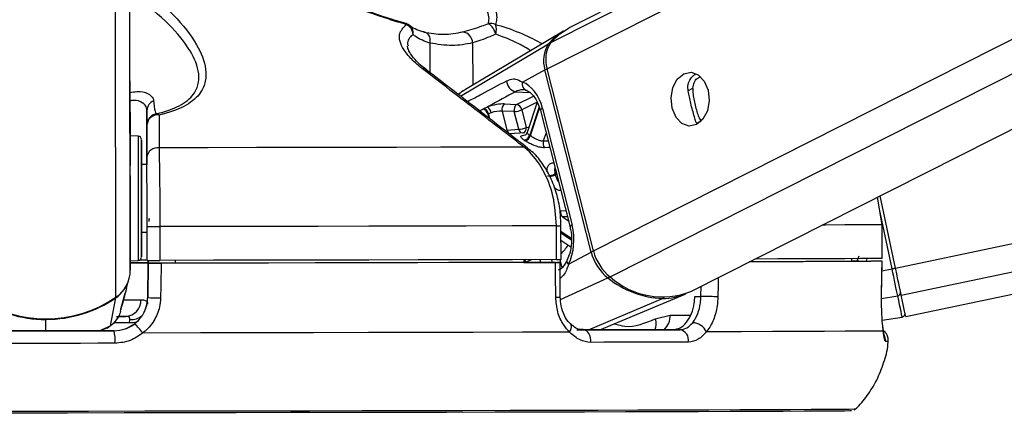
# Paper-space layout 'In-Ground Anchor' of a CAD drawing. Header units: millimetres. Extents: x 1591 to 17407, y 414 to 16227.
# Tile 18 of 67: x 6308 to 6483, y 5708 to 5779. Entities that reach past the tile are written whole.
import ezdxf

# ---------------------------------------------------------------- set-up
doc = ezdxf.new("R2010")
doc.units = ezdxf.units.MM
doc.layers.add('COMPONENT_GEOMETRY', color=7, linetype='Continuous')
doc.styles.add('SLDTEXTSTYLE1', font='TXT', dxfattribs={"width": 0.75})
doc.dimstyles.new('SLDDIMSTYLE0', dxfattribs={"dimtxt": 100, "dimasz": 6.604, "dimexe": 0, "dimexo": 0.0625, "dimgap": 25, "dimtad": 0, "dimtih": 1, "dimtoh": 1, "dimdec": 0, "dimlfac": 0.5, "dimrnd": 1e-09, "dimzin": 12, "dimdsep": 46, "dimtxsty": 'SLDTEXTSTYLE1', "dimsah": 1, "dimcen": 0.09, "dimadec": 0, "dimazin": 3, "dimtfac": 1, "dimtdec": 0, "dimtofl": 0, "dimtmove": 0, "dimatfit": 3, "dimfxl": 1, "dimfrac": 2, "dimtolj": 1, "dimtzin": 12, "dimarcsym": 0})

# ---------------------------------------------------------------- blocks, each defined once
blk = doc.blocks.new('_D_17')
at = {"layer": 'COMPONENT_GEOMETRY', "color": 7, "ltscale": 2}
for p, q in [((8881.73, 5900.55), (9410.21, 5900.55)), ((9403.86, 5900.55), (9403.86, 3746.68)), ((9403.86, 1434.05), (9403.86, 3587.93)), ((3768.31, 1434.05), (9410.21, 1434.05))]:
    blk.add_line(p, q, dxfattribs=at)
for points in [[(9403.86, 5900.55), (9402.84, 5893.95), (9404.88, 5893.95)], [(9403.86, 1434.05), (9404.88, 1440.65), (9402.84, 1440.65)]]:
    blk.add_solid(points, dxfattribs=at)
at = {"layer": 'COMPONENT_GEOMETRY', "color": 7, "ltscale": 2, "insert": (9256.08, 3716.83), "char_height": 100, "attachment_point": 1, "style": 'SLDTEXTSTYLE1'}
blk.add_mtext('2233', dxfattribs=at)

psp = doc.layouts.new('In-Ground Anchor')

# ---------------------------------------------------------------- linework, layer by layer
at = {"color": 8, "linetype": 'Continuous', "lineweight": 25, "ltscale": 2}
for p, q in [((6401.64, 5770.01), (6659.9, 5900.55)), ((6402.28, 5774.66), (6651.35, 5900.55)), ((6409.85, 5737.67), (6732.11, 5900.55)), ((6412.85, 5733.03), (6744.27, 5900.55)), ((6463.54, 5734.61), (7251.56, 5900.55)), ((6464.55, 5729.79), (7275.44, 5900.55)), ((6327.55, 5734.24), (6327.35, 5884.58)), ((6324.98, 5729.42), (6324.79, 5869.35)), ((6380.79, 5774.57), (6380.8, 5769.32)), ((6386.25, 5765.13), (6401.88, 5774.42)), ((6388.39, 5774.59), (6388.4, 5767.08)), ((6396.03, 5765.94), (6398.53, 5765.78)), ((6396.21, 5763.66), (6399.2, 5765.17)), ((6426.6, 5766.11), (6427.54, 5766.58)), ((6399.85, 5764.1), (6397.12, 5762.72)), ((6390.42, 5761.79), (6390.22, 5761.8)), ((6391.08, 5761.94), (6391.25, 5761.26)), ((6391.42, 5761.12), (6391.2, 5762)), ((6400.21, 5763.24), (6398.54, 5758.22)), ((6398.66, 5758.14), (6400.29, 5763.03)), ((6428.26, 5760.35), (6429.02, 5760.74)), ((6401.44, 5758.65), (6400.95, 5757.19)), ((6400.95, 5757.19), (6401.8, 5757.21)), ((6403.27, 5751.44), (6403.03, 5751.32)), ((6403.07, 5751.15), (6403.31, 5751.27)), ((6403.99, 5744.79), (6404.95, 5744.82)), ((6462.92, 5734.48), (6460.69, 5745.07)), ((6405.23, 5743.71), (6404.38, 5743.68)), ((6404.38, 5743.68), (6405.41, 5742.99)), ((6405.92, 5739.85), (6404.09, 5741.08)), ((6404.09, 5740.87), (6405.93, 5739.64)), ((6404.09, 5739.25), (6404.23, 5739.47)), ((6397.9, 5735.61), (6397.9, 5735.63)), ((6400.33, 5736.1), (6400.46, 5735.61)), ((6402.58, 5735.61), (6402.46, 5736.1)), ((6403.88, 5736.1), (6404.24, 5734.67)), ((6455.71, 5736.18), (6455.77, 5736.27)), ((6457.01, 5736.7), (6456.64, 5735.8)), ((6461.13, 5734.1), (6462.92, 5734.48)), ((6404.01, 5729.04), (6412.43, 5732.85)), ((6428.96, 5729.57), (6429, 5731.38)), ((6408.96, 5723.62), (6422.14, 5729.2)), ((6461.06, 5729.21), (6463.93, 5729.69)), ((6312.56, 5723.44), (6312.56, 5725.49)), ((6327.43, 5724.86), (6324.65, 5724.85)), ((6423.48, 5726.22), (6427.11, 5726.22)), ((6322, 5723.46), (6324.05, 5724.36)), ((6323.4, 5724.01), (6324.05, 5724.36))]:
    psp.add_line(p, q, dxfattribs=at)
at = {"color": 7, "linetype": 'Continuous', "lineweight": 25, "ltscale": 2}
for p, q in [((6649.4, 5900.55), (6405.52, 5777.28)), ((6427.18, 5730.45), (6763.7, 5900.55)), ((6465.36, 5725.99), (7294.29, 5900.55)), ((6327.5, 5767.87), (6327.35, 5884.58)), ((6376.55, 5778.03), (6375.36, 5778.39)), ((6404.52, 5776.71), (6387.14, 5766.34)), ((6397.23, 5767.65), (6401.24, 5769.8)), ((6409.45, 5737.45), (6401.24, 5769.8)), ((6409.85, 5737.67), (6401.64, 5770.01)), ((6327.5, 5767.87), (6327.55, 5734.24)), ((6394.06, 5763.75), (6396.21, 5763.66)), ((6399.87, 5764.08), (6398.06, 5758.66)), ((6330.51, 5762.58), (6330.52, 5752.99)), ((6390.35, 5762.94), (6391.05, 5763.25)), ((6391.69, 5762.19), (6391.2, 5762)), ((6393.64, 5762.47), (6394.49, 5759.09)), ((6395.78, 5762.39), (6393.64, 5762.47)), ((6396.58, 5759.26), (6395.78, 5762.39)), ((6397.12, 5762.72), (6397.91, 5759.59)), ((6400.43, 5762.6), (6405.7, 5741.88)), ((6400.8, 5762.96), (6406.06, 5742.24)), ((6330.52, 5754.23), (6330.51, 5760.04)), ((6328.95, 5758.02), (6327.52, 5758.09)), ((6394.49, 5759.09), (6396.58, 5759.26)), ((6397.67, 5758.64), (6394.91, 5758.43)), ((6330.52, 5752.99), (6329.52, 5752.99)), ((6461.16, 5742.31), (6460.32, 5747.21)), ((6463.54, 5734.61), (6460.83, 5747.46)), ((6461.17, 5736.31), (6461.16, 5742.31)), ((6461.16, 5742.31), (6461.18, 5742.31)), ((6461.19, 5736.31), (6461.18, 5742.31)), ((6329.54, 5740.99), (6330.54, 5740.99)), ((6330.55, 5735.97), (6330.54, 5741.97)), ((6332.81, 5741.97), (6332.82, 5735.97)), ((6403.31, 5736.1), (6403.3, 5742.1)), ((6404.1, 5736.11), (6404.09, 5742.11)), ((6404.09, 5739.56), (6405.84, 5738.39)), ((6405.44, 5735.31), (6409.45, 5737.45)), ((6327.55, 5735.88), (6328.98, 5735.96)), ((6330.76, 5735.51), (6330.66, 5729.36)), ((6330.66, 5729.36), (6330.76, 5735.47)), ((6330.76, 5735.97), (6330.76, 5735.5)), ((6330.76, 5735.49), (6330.76, 5735.97)), ((6330.76, 5735.51), (6330.76, 5735.5)), ((6335.14, 5735.49), (6330.76, 5735.49)), ((6330.76, 5735.47), (6330.76, 5735.49)), ((6335.14, 5735.49), (6335.14, 5735.48)), ((6335.14, 5735.48), (6335.14, 5735.49)), ((6335.55, 5735.98), (6335.55, 5735.48)), ((6397.51, 5736.1), (6397.51, 5735.6)), ((6397.51, 5735.61), (6403.34, 5735.61)), ((6398.71, 5735.6), (6397.51, 5735.6)), ((6403.94, 5729.47), (6403.93, 5735.61)), ((6455.71, 5736.3), (6455.7, 5735.8)), ((6455.7, 5735.81), (6459.16, 5735.81)), ((6456.99, 5735.8), (6455.7, 5735.8)), ((6461.07, 5729.64), (6461.16, 5735.81)), ((6461.19, 5736.31), (6461.17, 5736.31)), ((6326.88, 5730.97), (6327.32, 5732.64)), ((6325.94, 5727.55), (6326.65, 5730.15)), ((6326.88, 5730.97), (6326.7, 5730.32)), ((6324.05, 5724.36), (6324.96, 5729.32)), ((6330.66, 5729.37), (6330.66, 5729.36)), ((6410.99, 5723.63), (6426.13, 5729.99)), ((6427.86, 5729.57), (6428.96, 5729.57)), ((6461.06, 5729.64), (6461.07, 5729.64)), ((6325.8, 5726.89), (6325.9, 5727.27)), ((6325.89, 5727.38), (6325.95, 5727.55)), ((6325.97, 5727.61), (6325.98, 5727.66)), ((6325.13, 5726.01), (6326.75, 5726.01)), ((6327.43, 5724.86), (6327.5, 5725.45)), ((6420.85, 5725.59), (6423.48, 5726.22)), ((6461.18, 5725.34), (6464.73, 5725.89)), ((6322.23, 5723.46), (6323.41, 5723.99)), ((6323.43, 5723.95), (6323.8, 5724.23)), ((6324.67, 5723.46), (6324.67, 5723.46)), ((6406.88, 5723.62), (6408.08, 5723.62)), ((6425.2, 5723.66), (6424, 5723.66))]:
    psp.add_line(p, q, dxfattribs=at)
at = {"color": 8, "linetype": 'Continuous', "lineweight": 25, "ltscale": 2, "flags": 128}
for points in [[(6376.55, 5778.03), (6376.55, 5778.03), (6376.57, 5778.02), (6376.58, 5777.99), (6376.59, 5777.96), (6376.6, 5777.91), (6376.6, 5777.86)], [(6400.8, 5762.96), (6400.64, 5762.86), (6400.52, 5762.77), (6400.45, 5762.68), (6400.43, 5762.61), (6400.43, 5762.6)], [(6397.91, 5759.59), (6398.24, 5759.63), (6398.39, 5759.64)], [(6328.95, 5758.02), (6328.95, 5758), (6328.95, 5757.47), (6328.95, 5756.21), (6328.95, 5754.33), (6328.96, 5751.95), (6328.96, 5749.23)], [(6402.11, 5756.01), (6401.79, 5756), (6401.15, 5755.98)], [(6328.96, 5749.23), (6328.96, 5746.36), (6328.97, 5743.53), (6328.97, 5740.94), (6328.97, 5738.76), (6328.98, 5737.14), (6328.98, 5736.19), (6328.98, 5735.96)], [(6461.16, 5742.31), (6459.55, 5742.3), (6457.34, 5742.28), (6454.52, 5742.27), (6451.12, 5742.25), (6450.51, 5742.25)], [(6406.06, 5742.24), (6405.9, 5742.15), (6405.78, 5742.05), (6405.71, 5741.97), (6405.69, 5741.89), (6405.7, 5741.88)], [(6405.44, 5735.31), (6405.3, 5735.49), (6405.21, 5735.66), (6405.16, 5735.82), (6405.16, 5735.97), (6405.19, 5736.04)], [(6432.04, 5732.91), (6432.02, 5731.68), (6431.97, 5729.5)], [(6324.94, 5729.39), (6324.96, 5729.34), (6324.96, 5729.32)], [(6326.38, 5728.97), (6327.46, 5728.97), (6328.56, 5728.97), (6329.45, 5728.97)], [(6312.56, 5725.58), (6312.56, 5725.57), (6312.56, 5725.52), (6312.56, 5725.49)], [(6328.61, 5724.99), (6328.04, 5724.87), (6327.43, 5724.86)], [(6420.85, 5725.59), (6420.94, 5725.05), (6420.95, 5724.54), (6420.88, 5724.07), (6420.74, 5723.65), (6420.74, 5723.65)], [(6405.63, 5723.21), (6405.8, 5723.54), (6405.91, 5723.85), (6405.96, 5724.14), (6405.94, 5724.39), (6405.85, 5724.6), (6405.78, 5724.68)]]:
    psp.add_lwpolyline(points, dxfattribs=at)
at = {"color": 7, "linetype": 'Continuous', "lineweight": 25, "ltscale": 2, "flags": 128}
for points in [[(6379.69, 5776.54), (6379.94, 5776.5), (6380.18, 5776.39), (6380.39, 5776.21), (6380.57, 5775.97), (6380.7, 5775.67), (6380.78, 5775.33), (6380.81, 5774.95), (6380.79, 5774.57)], [(6402.28, 5774.66), (6403.89, 5776.24), (6405.52, 5777.28)], [(6425.89, 5769.12), (6427.2, 5769.4), (6428.48, 5768.94), (6429.55, 5767.82), (6430.23, 5766.22), (6430.43, 5764.36), (6430.11, 5762.55), (6429.32, 5761.04), (6428.19, 5760.08), (6426.88, 5759.81), (6425.59, 5760.27), (6424.53, 5761.38), (6423.84, 5762.99), (6423.65, 5764.84), (6423.97, 5766.66), (6424.75, 5768.16), (6425.89, 5769.12)], [(6327.51, 5762.27), (6327.51, 5762.28), (6327.51, 5761.58), (6327.51, 5760.27), (6327.52, 5758.54), (6327.52, 5756.67), (6327.52, 5754.94), (6327.52, 5753.6), (6327.52, 5752.87), (6327.52, 5752.85), (6327.52, 5753.55), (6327.52, 5754.87), (6327.52, 5756.59), (6327.52, 5758.46), (6327.51, 5760.2), (6327.51, 5761.54), (6327.51, 5762.27)], [(6329.53, 5749.11), (6329.52, 5751.68), (6329.52, 5753.94), (6329.52, 5755.71), (6329.52, 5756.9), (6329.52, 5757.41), (6329.52, 5757.2), (6329.52, 5756.31), (6329.52, 5754.77), (6329.52, 5752.99)], [(6397.49, 5756.1), (6390.24, 5756.08), (6382.68, 5756.07), (6374.84, 5756.05), (6366.76, 5756.04), (6358.47, 5756.02), (6350, 5756.01), (6341.39, 5755.99), (6332.66, 5755.98)], [(6329.52, 5752.99), (6329.52, 5753.32), (6329.52, 5753.59), (6329.52, 5753.14), (6329.52, 5752.02), (6329.53, 5750.36), (6329.53, 5748.33)], [(6329.54, 5740.99), (6329.54, 5740.05), (6329.54, 5738.27), (6329.54, 5737.09), (6329.54, 5736.58), (6329.54, 5736.78), (6329.54, 5737.68), (6329.54, 5739.21), (6329.54, 5741.27), (6329.54, 5743.72), (6329.53, 5746.4), (6329.53, 5749.11)], [(6329.53, 5748.33), (6329.53, 5746.16), (6329.53, 5744.08), (6329.54, 5742.32), (6329.54, 5741.06), (6329.54, 5740.44), (6329.54, 5740.53), (6329.54, 5740.99)], [(6330.88, 5742.9), (6330.88, 5742.99), (6330.88, 5743.08), (6330.88, 5743.17), (6330.88, 5743.24), (6330.88, 5743.3), (6330.88, 5743.35), (6330.88, 5743.38), (6330.88, 5743.39), (6330.88, 5743.39), (6330.88, 5743.37), (6330.88, 5743.33), (6330.88, 5743.28), (6330.88, 5743.21)], [(6403.3, 5742.1), (6395.44, 5742.08), (6387.24, 5742.07), (6378.72, 5742.05), (6369.94, 5742.03), (6360.92, 5742.01), (6351.7, 5742), (6342.31, 5741.98), (6332.81, 5741.97)], [(6327.51, 5735.53), (6329.97, 5735.53), (6330.76, 5735.53)], [(6403.31, 5736.1), (6395.45, 5736.08), (6387.24, 5736.07), (6378.73, 5736.05), (6369.95, 5736.03), (6360.93, 5736.02), (6351.71, 5736), (6342.32, 5735.98), (6332.82, 5735.97)], [(6333.03, 5735.47), (6332.96, 5731.47), (6332.93, 5729.29)], [(6403.13, 5735.6), (6395.31, 5735.58), (6387.15, 5735.57), (6378.68, 5735.55), (6369.95, 5735.53), (6360.98, 5735.52), (6351.81, 5735.5), (6342.48, 5735.48), (6333.03, 5735.47)], [(6398.71, 5735.6), (6391.55, 5735.58), (6384.11, 5735.57), (6376.41, 5735.55), (6368.49, 5735.53), (6360.38, 5735.52), (6352.09, 5735.5), (6343.67, 5735.49), (6335.14, 5735.48)], [(6403.15, 5729.43), (6403.14, 5733.43), (6403.13, 5735.6)], [(6461.14, 5735.81), (6459.53, 5735.8), (6457.32, 5735.78), (6454.51, 5735.77), (6451.13, 5735.75), (6447.18, 5735.73), (6442.68, 5735.72), (6437.65, 5735.7), (6437.55, 5735.7)], [(6456.99, 5735.8), (6455.39, 5735.79), (6453.3, 5735.78), (6450.7, 5735.76), (6447.62, 5735.75), (6444.06, 5735.73), (6440.04, 5735.72), (6437.57, 5735.71)], [(6461.17, 5736.31), (6459.56, 5736.3), (6457.34, 5736.28), (6454.53, 5736.27), (6451.13, 5736.25), (6447.15, 5736.23), (6442.62, 5736.22), (6438.55, 5736.2)], [(6461.06, 5729.64), (6461.11, 5733.64), (6461.14, 5735.81)], [(6463.93, 5729.69), (6463.84, 5730.12), (6463.73, 5730.62), (6463.61, 5731.17), (6463.49, 5731.78), (6463.35, 5732.42), (6463.21, 5733.09), (6463.07, 5733.78), (6462.92, 5734.48)], [(6464.55, 5729.79), (6464.46, 5730.23), (6464.35, 5730.73), (6464.24, 5731.29), (6464.11, 5731.89), (6463.97, 5732.53), (6463.83, 5733.21), (6463.69, 5733.9), (6463.54, 5734.61)], [(6431.97, 5729.5), (6431.68, 5729.51), (6431.32, 5729.52), (6430.93, 5729.53), (6430.51, 5729.54), (6430.08, 5729.55), (6429.67, 5729.56), (6429.29, 5729.56), (6428.96, 5729.57)], [(6464.73, 5725.89), (6464.72, 5725.95), (6464.68, 5726.14), (6464.61, 5726.44), (6464.53, 5726.86), (6464.41, 5727.4), (6464.27, 5728.05), (6464.11, 5728.82), (6463.93, 5729.69)], [(6465.36, 5725.99), (6465.3, 5726.23), (6465.15, 5726.96), (6464.9, 5728.16), (6464.55, 5729.79)], [(6326.75, 5726.01), (6326.08, 5726.01), (6325.55, 5726.01)], [(6300.46, 5723.43), (6303.48, 5723.43), (6306.51, 5723.43), (6309.53, 5723.44), (6312.56, 5723.44), (6315.59, 5723.45), (6318.62, 5723.45), (6321.64, 5723.45), (6324.67, 5723.46)], [(6324.67, 5723.46), (6321.64, 5723.46), (6318.62, 5723.45), (6315.59, 5723.45), (6312.56, 5723.44), (6309.53, 5723.44), (6306.51, 5723.44), (6303.48, 5723.43), (6300.46, 5723.43)], [(6405.63, 5723.21), (6397.26, 5723.19), (6388.49, 5723.17), (6379.35, 5723.15), (6369.88, 5723.13), (6360.14, 5723.11), (6350.17, 5723.1), (6340.02, 5723.08), (6329.74, 5723.06)], [(6424, 5723.66), (6422.02, 5723.66), (6419.99, 5723.65), (6417.91, 5723.65), (6415.79, 5723.64), (6413.63, 5723.64), (6411.42, 5723.63), (6409.17, 5723.62), (6406.88, 5723.62)], [(6408.08, 5723.62), (6410.37, 5723.62), (6412.62, 5723.63), (6414.82, 5723.64), (6416.99, 5723.64), (6419.11, 5723.65), (6421.18, 5723.65), (6423.21, 5723.66), (6425.2, 5723.66)], [(6409.37, 5721.4), (6409.37, 5721.82), (6409.31, 5722.23), (6409.2, 5722.61), (6409.04, 5722.95), (6408.84, 5723.23), (6408.61, 5723.44), (6408.35, 5723.57), (6408.08, 5723.62)], [(6461.36, 5723.42), (6459.81, 5723.4), (6457.55, 5723.39), (6454.59, 5723.37), (6450.94, 5723.35), (6446.63, 5723.33), (6441.68, 5723.31), (6436.1, 5723.29), (6429.92, 5723.27)], [(6426.72, 5721.45), (6424.71, 5721.44), (6422.65, 5721.44), (6420.55, 5721.43), (6418.4, 5721.42), (6416.2, 5721.42), (6413.97, 5721.41), (6411.69, 5721.41), (6409.37, 5721.4)], [(6324.83, 5721.24), (6321.77, 5721.24), (6318.7, 5721.23), (6315.64, 5721.23), (6312.57, 5721.22), (6309.5, 5721.22), (6306.43, 5721.21), (6303.36, 5721.21), (6300.3, 5721.21)], [(6456.39, 5709.52), (6456.19, 5709.51), (6455.32, 5709.5), (6453.75, 5709.48), (6451.49, 5709.46), (6448.55, 5709.45), (6444.96, 5709.43), (6440.72, 5709.41), (6435.85, 5709.39), (6430.38, 5709.38), (6424.34, 5709.36), (6417.76, 5709.34), (6410.66, 5709.32), (6403.08, 5709.3), (6395.07, 5709.28), (6386.65, 5709.26), (6377.87, 5709.24), (6368.77, 5709.23), (6359.4, 5709.21), (6349.8, 5709.19), (6340.02, 5709.17), (6330.11, 5709.16), (6320.11, 5709.14), (6310.07, 5709.13), (6300.05, 5709.12)], [(6455.69, 5709.23), (6455.42, 5709.22), (6454.44, 5709.21), (6452.75, 5709.19), (6450.37, 5709.17), (6447.3, 5709.16), (6443.55, 5709.14), (6439.16, 5709.12), (6434.14, 5709.1), (6428.51, 5709.08), (6422.3, 5709.06), (6415.54, 5709.05), (6408.28, 5709.03), (6400.53, 5709.01), (6392.35, 5708.99), (6383.77, 5708.97), (6374.84, 5708.95), (6365.59, 5708.93), (6356.08, 5708.92), (6346.36, 5708.9), (6336.46, 5708.88), (6326.45, 5708.87), (6316.37, 5708.85), (6306.27, 5708.84)]]:
    psp.add_lwpolyline(points, dxfattribs=at)
at = {"color": 7, "linetype": 'Continuous', "lineweight": 25, "ltscale": 4}
for centre, radius, start, end in [((6375.99, 5776.11), 2, 49.5158, 73.7296), ((6375.63, 5775.87), 2.21, 6.1937, 64.0052), ((6391.62, 5776), 2.07, 66.6701, 101.9152), ((6389.62, 5775.55), 2.93, 11.7475, 57.4892), ((6390.02, 5776.95), 2.6, 341.9177, 21.2563), ((6386.35, 5774.55), 2.03, 1.0084, 81.2422), ((6409.73, 5768.03), 10.13, 120.9803, 140.8947), ((6406.27, 5771.46), 5.3, 146.0498, 198.228), ((6406.7, 5771.68), 5.33, 146.0448, 198.2343), ((6396.39, 5767.84), 1.93, 178.6033, 259.2446), ((6398.37, 5767.3), 1.19, 162.5024, 256.4984), ((6332.42, 5762.56), 1.91, 111.968, 179.3615), ((6394.8, 5762.79), 1.2, 127.5447, 195.5591), ((6396.94, 5762.71), 1.2, 127.5441, 195.5593), ((6395.95, 5762.51), 1.19, 10.6232, 77.5273), ((6332.51, 5760.05), 2, 101.4222, 180.0644), ((6332.42, 5759.9), 1.91, 82.7081, 175.7168), ((6332.15, 5761.29), 0.712, 44.7208, 93.0469), ((6389.88, 5761.7), 1.22, 11.1938, 72.8968), ((6390, 5761.77), 1.22, 11.1822, 73.0917), ((6390.13, 5761.97), 1.57, 8.1519, 54.314), ((6395.59, 5765.97), 3.58, 273.1298, 295.2709), ((6396.38, 5762.84), 3.59, 273.1366, 295.2545), ((6397.31, 5758.56), 1.27, 281.8103, 344.5825), ((6397.42, 5758.5), 1.29, 281.651, 343.7713), ((6394.18, 5751.58), 7.94, 55.7013, 56.7218), ((6328.92, 5757.42), 0.6, 0.077, 87.077), ((6393.77, 5751.51), 6.93, 55.6847, 56.7591), ((6402.25, 5756.78), 1.36, 162.6285, 215.9222), ((6332.42, 5754.08), 1.91, 82.9927, 175.7231), ((6401.5, 5754.48), 3.51, 273.1949, 295.8101), ((6388.72, 5747.6), 14.78, 13.8775, 14.5697), ((6405.19, 5744.58), 1.21, 170.4548, 228.3723), ((6331.6, 6212.07), 470.11, 269.8707, 270.1474), ((6417.66, 5739.49), 8.45, 193.9547, 231.8284), ((6418.1, 5739.71), 8.5, 193.9513, 231.8301), ((6328.35, 5358.89), 376.63, 89.6333, 90.1265), ((6328.94, 5736.56), 0.6, 273.077, 0.077), ((6329.38, 5616.71), 119.3, 89.4383, 90.0844), ((6331.59, 6180.35), 444.38, 269.8657, 270.1584), ((6403.32, 5828.47), 92.36, 269.9885, 270.4785), ((6321.71, 5734.25), 5.84, 304.1162, 359.8882), ((6321.68, 5734.15), 5.84, 304.2188, 345.0375), ((6422.79, 5745.69), 16.5, 231.1082, 267.7331), ((6422.11, 5743.39), 13.9, 228.2056, 291.3963), ((6422.19, 5739.46), 10.26, 269.7333, 293.8864), ((6463.89, 5730.25), 0.561, 274.2519, 5.3874), ((6312.53, 5747.7), 22.12, 235.8926, 304.2612), ((6312.51, 5747.52), 22.04, 235.8655, 270.1251), ((6312.55, 5747.52), 22.04, 270.0274, 304.2901), ((6326.59, 5728.87), 2.86, 273.2029, 1.9802), ((6332.89, 5765.16), 35.86, 266.4319, 270.0634), ((6464.64, 5726.49), 0.6, 278.9085, 11.8839), ((6427.38, 5722.1), 2.8, 24.7883, 87.6255), ((6317.69, 5721.82), 7.17, 355.3478, 13.2051), ((6323.76, 5719.21), 7.11, 32.779, 50.3669), ((6424.88, 5721.82), 1.87, 348.543, 80.3289)]:
    psp.add_arc(centre, radius, start, end, dxfattribs=at)
at = {"color": 8, "linetype": 'Continuous', "lineweight": 25, "ltscale": 4}
for centre, radius, start, end in [((6376.19, 5776.39), 1.66, 350.3623, 48.3423), ((6402.09, 5774.04), 0.432, 83.4802, 118.9272), ((6379.62, 5769.1), 0.906, 53.8179, 98.3711), ((6402.1, 5768.08), 1.92, 103.4141, 116.553), ((6395.35, 5759.26), 0.872, 191.4609, 251.5327), ((6397.42, 5759.43), 0.861, 191.2674, 253.4843), ((6397.05, 5759.42), 0.884, 294.7354, 11.3449), ((6397.61, 5755.22), 0.892, 52.2413, 97.3402), ((6401.54, 5754.49), 3.68, 279.1072, 294.6857), ((6403.44, 5804.61), 62.51, 269.8716, 270.5954), ((6396.17, 5744.56), 10.89, 316.6351, 327.5365), ((6410.9, 5734.12), 3.63, 106.51, 113.4458), ((6396.34, 5735.2), 1.48, 15.3725, 36.8043), ((6396.46, 5735.25), 1.48, 14.7618, 34.5356), ((6436.66, 5859.9), 128.15, 281.8234, 282.1057), ((6411.99, 5733.7), 0.96, 297.102, 321.7694), ((6403.33, 5733.59), 4.16, 267.5611, 278.4769), ((6421.95, 5729.61), 0.446, 294.8728, 330.1601), ((6327.66, 5728.58), 3.13, 267.088, 309.5585), ((6420.2, 5726.09), 3.28, 312.1875, 2.2967), ((6459.74, 5721.82), 2.01, 353.871, 25.7696), ((6461.78, 5727.69), 6.08, 269.5786, 274.3259)]:
    psp.add_arc(centre, radius, start, end, dxfattribs=at)
at = {"color": 7, "linetype": 'Continuous', "lineweight": 25, "ltscale": 4}
for centre, major_axis, ratio, start_param, end_param in [((6396.16, 5760.48), (-0.19, 7.38), 0.671997, 5.038349, 6.029015), ((6392.31, 5762.8), (2.74, 0.59), 0.273277, 0.818413, 1.988106), ((6392.51, 5761.86), (1.77, 0.34), 0.293277, 0.825533, 1.995227), ((6401.42, 5739.76), (-0.19, 7.38), 0.671997, 4.047683, 5.038349)]:
    psp.add_ellipse(centre, major_axis=major_axis, ratio=ratio, start_param=start_param, end_param=end_param, dxfattribs=at)
at = {"color": 8, "linetype": 'Continuous', "lineweight": 25, "ltscale": 4}
for centre, major_axis, ratio, start_param, end_param in [((6392.39, 5761.8), (1.77, 0.34), 0.293277, 2.811433, 3.159027), ((6451.44, 5738.37), (5.88, -4.46), 0.99993, 0.294746, 0.363002)]:
    psp.add_ellipse(centre, major_axis=major_axis, ratio=ratio, start_param=start_param, end_param=end_param, dxfattribs=at)
at = {"color": 7, "linetype": 'Continuous', "lineweight": 25, "ltscale": 2}
for points, knots in [([(6329.64, 5784.55), (6331.6, 5782.9), (6335.54, 5779.6), (6339.42, 5774.62), (6341.05, 5770.63), (6341.01, 5767.77), (6340.1, 5765.55), (6337.77, 5763.44), (6334.75, 5762.28), (6332.9, 5761.85), (6332.66, 5761.79)], [0, 0, 0, 0, 0.2107824, 0.4210012, 0.5922812, 0.6791958, 0.7658711, 0.8745746, 0.9839395, 1, 1, 1, 1]), ([(6376.6, 5777.86), (6375.58, 5778.16), (6372.02, 5779.24), (6365.89, 5781.49), (6361.07, 5783.56), (6358.62, 5784.6)], [0, 0, 0, 0, 0.163712, 0.57562, 1, 1, 1, 1]), ([(6391.2, 5778.02), (6391.25, 5778.31), (6391.43, 5779.35), (6390.56, 5781.48), (6389.03, 5783.41), (6388.25, 5784.39)], [0, 0, 0, 0, 0.1618744, 0.5749158, 1, 1, 1, 1]), ([(6390.06, 5784.69), (6390.76, 5783.66), (6392.17, 5781.59), (6392.85, 5779.32), (6392.53, 5778.21), (6392.44, 5777.9)], [0, 0, 0, 0, 0.413472, 0.836283, 1, 1, 1, 1]), ([(6332.12, 5762), (6332.34, 5762.06), (6334.09, 5762.47), (6336.94, 5763.56), (6339.06, 5765.54), (6339.82, 5767.62), (6339.71, 5770.29), (6337.94, 5774.01), (6333.96, 5778.63), (6330.05, 5781.69), (6328.07, 5783.24)], [0, 0, 0, 0, 0.015689, 0.122162, 0.228403, 0.312822, 0.400463, 0.57254, 0.783607, 1, 1, 1, 1]), ([(6375.36, 5778.39), (6374.75, 5778.57), (6372.83, 5779.14), (6370.33, 5780), (6368.5, 5780.71), (6367.94, 5780.93)], [0, 0, 0, 0, 0.24277, 0.767892, 1, 1, 1, 1]), ([(6379.48, 5769.99), (6378.8, 5770.56), (6377.41, 5771.72), (6375.76, 5773.85), (6374.97, 5776.18), (6376.08, 5777.33), (6376.6, 5777.86)], [0, 0, 0, 0, 0.189739, 0.387182, 0.717516, 1, 1, 1, 1]), ([(6379.9, 5776.53), (6379.79, 5776.55), (6379.08, 5776.69), (6378.12, 5777.06), (6377.42, 5777.48), (6377.3, 5777.63), (6377.3, 5777.63)], [0, 0, 0, 0, 0.0889402, 0.5349824, 0.9974287, 1, 1, 1, 1]), ([(6386.66, 5776.56), (6387.74, 5776.87), (6389.14, 5777.27), (6390.81, 5777.88), (6391.2, 5778.02)], [0, 0, 0, 0, 0.768403, 1, 1, 1, 1]), ([(6380.79, 5774.57), (6379.88, 5774.89), (6378.69, 5775.31), (6377.99, 5775.96), (6377.83, 5776.11)], [0, 0, 0, 0, 0.768074, 1, 1, 1, 1]), ([(6379.69, 5776.54), (6380.88, 5776.34), (6383.3, 5775.94), (6385.53, 5776.35), (6386.66, 5776.56)], [0, 0, 0, 0, 0.492358, 1, 1, 1, 1]), ([(6392.49, 5776.15), (6392.14, 5776), (6390.64, 5775.34), (6389.37, 5774.91), (6388.39, 5774.59)], [0, 0, 0, 0, 0.231921, 1, 1, 1, 1]), ([(6380.18, 5769.83), (6379.68, 5770.23), (6378.59, 5771.1), (6377.5, 5772.38), (6376.89, 5773.45), (6376.81, 5773.98), (6376.82, 5774.05), (6376.82, 5774.05)], [0, 0, 0, 0, 0.220978, 0.4868, 0.741378, 0.990121, 1, 1, 1, 1]), ([(6388.39, 5774.59), (6387.19, 5774.37), (6384.76, 5773.92), (6382.13, 5774.35), (6380.79, 5774.57)], [0, 0, 0, 0, 0.492714, 1, 1, 1, 1]), ([(6397.49, 5756.1), (6396.67, 5756.74), (6392.52, 5759.94), (6386.52, 5764.58), (6381.34, 5768.56), (6379.48, 5769.99)], [0, 0, 0, 0, 0.138098, 0.690493, 1, 1, 1, 1]), ([(6398.14, 5755.93), (6393.94, 5759.18), (6387.95, 5763.82), (6381.95, 5768.44), (6380.15, 5769.83)], [0, 0, 0, 0, 0.700067, 1, 1, 1, 1]), ([(6426.68, 5766.03), (6426.65, 5766.43), (6426.59, 5767.24), (6427.12, 5768.29), (6427.62, 5768.91), (6427.96, 5769.02), (6427.97, 5769.03)], [0, 0, 0, 0, 0.329794, 0.659082, 0.998252, 1, 1, 1, 1]), ([(6427.54, 5766.58), (6427.58, 5766.91), (6427.67, 5767.57), (6428.19, 5768.28), (6428.66, 5768.48), (6428.85, 5768.57)], [0, 0, 0, 0, 0.377213, 0.753942, 1, 1, 1, 1]), ([(6394.46, 5767.89), (6394.85, 5768.04), (6395.38, 5768.24), (6396.28, 5768.15), (6396.81, 5767.87), (6397.23, 5767.65)], [0, 0, 0, 0, 0.417871, 0.554006, 1, 1, 1, 1]), ([(6387.19, 5766.34), (6387, 5766.24), (6386.52, 5766), (6386.08, 5765.66), (6385.82, 5765.46)], [0, 0, 0, 0, 0.389056, 1, 1, 1, 1]), ([(6396.03, 5765.94), (6394.43, 5765.08), (6392.77, 5764.18), (6391.11, 5763.28), (6391.05, 5763.25)], [0, 0, 0, 0, 0.961067, 1, 1, 1, 1]), ([(6398.09, 5766.13), (6397.79, 5766.22), (6397.09, 5766.41), (6396.41, 5766.11), (6396.03, 5765.94)], [0, 0, 0, 0, 0.429773, 1, 1, 1, 1]), ([(6397.87, 5766.18), (6398.02, 5766.12), (6398.44, 5765.94), (6399.21, 5765.26), (6399.99, 5764.05), (6400.3, 5763.04), (6400.43, 5762.6)], [0, 0, 0, 0, 0.1515446, 0.4464818, 0.7623848, 1, 1, 1, 1]), ([(6428.06, 5760.61), (6427.97, 5760.87), (6427.8, 5761.4), (6427.48, 5762.59), (6427.16, 5763.85), (6426.89, 5765.02), (6426.75, 5765.69), (6426.68, 5766.03)], [0, 0, 0, 0, 0.222081, 0.445766, 0.640145, 0.821661, 1, 1, 1, 1]), ([(6429.02, 5760.74), (6428.88, 5760.95), (6428.63, 5761.34), (6428.28, 5762.36), (6427.98, 5763.49), (6427.73, 5764.67), (6427.57, 5765.71), (6427.55, 5766.31), (6427.54, 5766.58)], [0, 0, 0, 0, 0.2046392, 0.3763333, 0.5488329, 0.70336, 0.8642793, 1, 1, 1, 1]), ([(6331.7, 5764.32), (6331.74, 5763.96), (6331.87, 5762.64), (6332.01, 5762.27), (6332.12, 5762)], [0, 0, 0, 0, 0.275195, 1, 1, 1, 1]), ([(6330.51, 5760.04), (6330.51, 5760.22), (6330.51, 5760.56), (6330.51, 5761.9), (6330.51, 5762.58)], [0, 0, 0, 0, 0.495632, 1, 1, 1, 1]), ([(6332.66, 5761.79), (6332.66, 5761.15), (6332.66, 5759.22), (6332.66, 5757.28), (6332.66, 5755.98)], [0, 0, 0, 0, 0.330983, 1, 1, 1, 1]), ([(6389.55, 5762.43), (6389.6, 5762.47), (6389.78, 5762.62), (6390.04, 5762.77), (6390.24, 5762.87)], [0, 0, 0, 0, 0.274403, 1, 1, 1, 1]), ([(6390.24, 5762.87), (6390.24, 5762.88), (6390.28, 5762.9), (6390.32, 5762.92), (6390.35, 5762.94)], [0, 0, 0, 0, 0.23691, 1, 1, 1, 1]), ([(6390.29, 5761.9), (6390.29, 5761.9), (6390.27, 5761.9), (6390.38, 5761.85), (6390.55, 5761.69), (6390.58, 5761.51), (6390.59, 5761.44)], [0, 0, 0, 0, 0.092708, 0.388702, 0.765467, 1, 1, 1, 1]), ([(6391.2, 5762), (6391.17, 5761.99), (6391.13, 5761.97), (6391.09, 5761.95), (6391.08, 5761.94)], [0, 0, 0, 0, 0.7630739, 1, 1, 1, 1]), ([(6428.26, 5760.35), (6428.2, 5760.39), (6428.11, 5760.46), (6428.07, 5760.57), (6428.06, 5760.61)], [0, 0, 0, 0, 0.570015, 1, 1, 1, 1]), ([(6397.57, 5757.31), (6397.48, 5757.38), (6397.21, 5757.56), (6396.95, 5757.82), (6396.93, 5758.04), (6397.18, 5758.19), (6397.56, 5758.23), (6397.75, 5758.26)], [0, 0, 0, 0, 0.116739, 0.333045, 0.551952, 0.773895, 1, 1, 1, 1]), ([(6398.05, 5758.67), (6398.01, 5758.56), (6397.92, 5758.37), (6397.74, 5758.23), (6397.65, 5758.19), (6397.66, 5758.2), (6397.67, 5758.2)], [0, 0, 0, 0, 0.345259, 0.660591, 0.908224, 1, 1, 1, 1]), ([(6398.66, 5758.14), (6398.8, 5758.05), (6399.08, 5757.86), (6399.61, 5757.56), (6400.17, 5757.31), (6400.63, 5757.19), (6400.87, 5757.19), (6400.95, 5757.19)], [0, 0, 0, 0, 0.219854, 0.440345, 0.663117, 0.885487, 1, 1, 1, 1]), ([(6401.15, 5755.98), (6401.02, 5755.99), (6400.66, 5755.99), (6399.96, 5756.14), (6399.11, 5756.45), (6398.3, 5756.85), (6397.88, 5757.11), (6397.68, 5757.24)], [0, 0, 0, 0, 0.119552, 0.34929, 0.573007, 0.788432, 1, 1, 1, 1]), ([(6332.66, 5755.98), (6332.68, 5754.95), (6332.73, 5752.9), (6332.79, 5748.16), (6332.8, 5744.32), (6332.81, 5742.25), (6332.81, 5741.97)], [0, 0, 0, 0, 0.317085, 0.634487, 0.949897, 1, 1, 1, 1]), ([(6403.3, 5742.1), (6403.17, 5743.89), (6402.92, 5747.46), (6401.01, 5752.21), (6398.97, 5754.88), (6397.69, 5755.94), (6397.49, 5756.1)], [0, 0, 0, 0, 0.313655, 0.627144, 0.941615, 1, 1, 1, 1]), ([(6404.06, 5742.11), (6404.04, 5743.01), (6403.99, 5744.97), (6403.35, 5747.9), (6402.28, 5750.78), (6400.77, 5753.29), (6399.35, 5755.03), (6398.36, 5755.69), (6398.11, 5755.87)], [0, 0, 0, 0, 0.163106, 0.3541, 0.546062, 0.739644, 0.933211, 1, 1, 1, 1]), ([(6330.54, 5741.97), (6330.54, 5742.22), (6330.54, 5744.03), (6330.53, 5747.39), (6330.52, 5751.53), (6330.52, 5753.33), (6330.52, 5754.23)], [0, 0, 0, 0, 0.050073, 0.365308, 0.682707, 1, 1, 1, 1]), ([(6405.7, 5741.88), (6405.76, 5741.58), (6405.96, 5740.67), (6406.01, 5739.06), (6405.74, 5737.34), (6405.36, 5736.44), (6405.19, 5736.05)], [0, 0, 0, 0, 0.154013, 0.4596, 0.765736, 1, 1, 1, 1]), ([(6330.76, 5735.47), (6330.78, 5735.47), (6330.82, 5735.47), (6331.17, 5735.47), (6331.67, 5735.47), (6332.32, 5735.47), (6332.79, 5735.47), (6333.03, 5735.47)], [0, 0, 0, 0, 0.19754, 0.395097, 0.592685, 0.790281, 1, 1, 1, 1]), ([(6403.13, 5735.6), (6403.3, 5735.6), (6403.63, 5735.6), (6403.9, 5735.6), (6403.96, 5735.61), (6403.79, 5735.61), (6403.49, 5735.61), (6403.34, 5735.61)], [0, 0, 0, 0, 0.197553, 0.395126, 0.592681, 0.790306, 1, 1, 1, 1]), ([(6405.19, 5736.06), (6405.16, 5735.98), (6404.93, 5735.51), (6404.47, 5734.84), (6404.03, 5734.34), (6403.69, 5734.26), (6403.61, 5734.24)], [0, 0, 0, 0, 0.068752, 0.457518, 0.874156, 1, 1, 1, 1]), ([(6461.14, 5735.81), (6461.15, 5735.81), (6461.17, 5735.81), (6460.91, 5735.81), (6460.47, 5735.81), (6459.86, 5735.81), (6459.4, 5735.81), (6459.16, 5735.81)], [0, 0, 0, 0, 0.197551, 0.395119, 0.592699, 0.790302, 1, 1, 1, 1]), ([(6326.7, 5730.32), (6326.57, 5729.84), (6326.3, 5728.86), (6326.03, 5727.88), (6325.89, 5727.38)], [0, 0, 0, 0, 0.493259, 1, 1, 1, 1]), ([(6324.67, 5723.46), (6325.34, 5723.53), (6326.7, 5723.66), (6328.5, 5724.71), (6329.85, 5726.24), (6330.55, 5727.9), (6330.63, 5728.97), (6330.66, 5729.37)], [0, 0, 0, 0, 0.218188, 0.436391, 0.654376, 0.87126, 1, 1, 1, 1]), ([(6328.3, 5724.69), (6328.34, 5724.72), (6328.91, 5725.17), (6329.85, 5726.24), (6330.55, 5727.89), (6330.63, 5728.97), (6330.66, 5729.36)], [0, 0, 0, 0, 0.02952, 0.405541, 0.779024, 1, 1, 1, 1]), ([(6329.45, 5728.97), (6329.61, 5728.96), (6330.23, 5728.93), (6330.61, 5728.66), (6330.63, 5728.27), (6330.64, 5728.19)], [0, 0, 0, 0, 0.213149, 0.833706, 1, 1, 1, 1]), ([(6332.93, 5729.29), (6332.89, 5728.76), (6332.78, 5727.33), (6331.84, 5725.13), (6330.57, 5723.7), (6329.8, 5723.11), (6329.74, 5723.06)], [0, 0, 0, 0, 0.220492, 0.5936612, 0.9703555, 1, 1, 1, 1]), ([(6405.63, 5723.21), (6405.26, 5723.62), (6404.37, 5724.61), (6403.38, 5726.76), (6403.23, 5728.54), (6403.15, 5729.43)], [0, 0, 0, 0, 0.260361, 0.630691, 1, 1, 1, 1]), ([(6405.79, 5724.69), (6405.74, 5724.73), (6405.32, 5725.1), (6404.66, 5726.12), (6404.04, 5727.76), (6403.99, 5728.94), (6403.97, 5729.47)], [0, 0, 0, 0, 0.047756, 0.384097, 0.721091, 1, 1, 1, 1]), ([(6424, 5723.66), (6424.43, 5723.73), (6425.31, 5723.87), (6426.46, 5724.91), (6427.33, 5726.45), (6427.78, 5728.1), (6427.84, 5729.17), (6427.86, 5729.57)], [0, 0, 0, 0, 0.218204, 0.436391, 0.654379, 0.871261, 1, 1, 1, 1]), ([(6427.5, 5724.9), (6427.52, 5724.93), (6427.87, 5725.38), (6428.44, 5726.45), (6428.87, 5728.1), (6428.94, 5729.17), (6428.96, 5729.57)], [0, 0, 0, 0, 0.0295552, 0.4055509, 0.7790196, 1, 1, 1, 1]), ([(6431.97, 5729.5), (6431.94, 5728.97), (6431.85, 5727.54), (6431.25, 5725.34), (6430.45, 5723.91), (6429.96, 5723.32), (6429.92, 5723.27)], [0, 0, 0, 0, 0.220485, 0.59365, 0.970336, 1, 1, 1, 1]), ([(6461.36, 5723.42), (6461.31, 5723.83), (6461.19, 5724.82), (6461.06, 5726.97), (6461.06, 5728.75), (6461.06, 5729.64)], [0, 0, 0, 0, 0.2603602, 0.6306917, 1, 1, 1, 1]), ([(6324.41, 5724.69), (6324.5, 5724.74), (6324.83, 5724.98), (6325.17, 5725.41), (6325.32, 5725.79), (6325.36, 5725.88)], [0, 0, 0, 0, 0.204347, 0.810243, 1, 1, 1, 1]), ([(6327.5, 5725.45), (6327.5, 5725.51), (6327.52, 5725.74), (6327.36, 5725.91), (6327.04, 5726), (6326.86, 5726.01), (6326.75, 5726.01)], [0, 0, 0, 0, 0.167618, 0.639678, 0.784662, 1, 1, 1, 1]), ([(6425.2, 5723.66), (6425.63, 5723.72), (6426.47, 5723.84), (6427.16, 5724.55), (6427.5, 5724.9)], [0, 0, 0, 0, 0.519554, 1, 1, 1, 1]), ([(6324.67, 5723.46), (6325.35, 5723.52), (6326.66, 5723.64), (6327.77, 5724.35), (6328.3, 5724.69)], [0, 0, 0, 0, 0.51951, 1, 1, 1, 1]), ([(6329.74, 5723.06), (6329.03, 5722.56), (6327.55, 5721.51), (6325.76, 5721.33), (6324.83, 5721.24)], [0, 0, 0, 0, 0.485353, 1, 1, 1, 1]), ([(6409.37, 5721.4), (6408.72, 5721.48), (6407.36, 5721.64), (6406.22, 5722.67), (6405.63, 5723.21)], [0, 0, 0, 0, 0.475877, 1, 1, 1, 1]), ([(6408.03, 5723.69), (6407.86, 5723.67), (6407.34, 5723.63), (6406.6, 5723.95), (6406.02, 5724.51), (6405.79, 5724.73)], [0, 0, 0, 0, 0.223883, 0.701432, 1, 1, 1, 1]), ([(6429.92, 5723.27), (6429.46, 5722.77), (6428.5, 5721.72), (6427.32, 5721.54), (6426.72, 5721.45)], [0, 0, 0, 0, 0.4853481, 1, 1, 1, 1]), ([(6461.52, 5722.63), (6461.52, 5722.63), (6461.51, 5722.64), (6461.45, 5723.02), (6461.38, 5723.52), (6461.32, 5723.95), (6461.31, 5724.02)], [0, 0, 0, 0, 0.147577, 0.450598, 0.913131, 1, 1, 1, 1]), ([(6462.2, 5721.56), (6462.22, 5721.63), (6462.3, 5721.95), (6462.17, 5722.5), (6461.87, 5723.04), (6461.58, 5723.36), (6461.4, 5723.47), (6461.35, 5723.49)], [0, 0, 0, 0, 0.096376, 0.438156, 0.704062, 0.925875, 1, 1, 1, 1]), ([(6461.73, 5721.61), (6461.67, 5721.68), (6461.54, 5721.85), (6461.42, 5722.88), (6461.36, 5723.42)], [0, 0, 0, 0, 0.4758684, 1, 1, 1, 1]), ([(6456.19, 5709.38), (6456.36, 5709.53), (6457.33, 5710.37), (6458.79, 5712.27), (6460.47, 5715.05), (6461.6, 5718.16), (6462.2, 5720.39), (6462.22, 5721.56), (6462.22, 5721.62)], [0, 0, 0, 0, 0.049796, 0.2757602, 0.5095623, 0.747885, 0.9886298, 1, 1, 1, 1])]:
    psp.add_open_spline(points, degree=3, knots=knots, dxfattribs=at)
at = {"color": 8, "linetype": 'Continuous', "lineweight": 25, "ltscale": 2}
for points, knots in [([(6392.44, 5777.9), (6392.58, 5777.86), (6394.13, 5777.42), (6397.05, 5776.4), (6399.61, 5775.07), (6400.77, 5774.47)], [0, 0, 0, 0, 0.048971, 0.570385, 1, 1, 1, 1]), ([(6377.83, 5776.11), (6377.78, 5776.07), (6377.21, 5775.62), (6376.66, 5774.99), (6376.89, 5774.18), (6376.92, 5774.08)], [0, 0, 0, 0, 0.074648, 0.877123, 1, 1, 1, 1]), ([(6398.7, 5773.24), (6398, 5773.66), (6396.01, 5774.86), (6393.88, 5775.64), (6392.49, 5776.15)], [0, 0, 0, 0, 0.34968, 1, 1, 1, 1]), ([(6387.47, 5764.18), (6388.34, 5764.64), (6390.67, 5765.87), (6393, 5767.11), (6394.46, 5767.89)], [0, 0, 0, 0, 0.3724049, 1, 1, 1, 1]), ([(6327.47, 5765.78), (6327.9, 5765.86), (6329.28, 5766.12), (6330.75, 5765.67), (6331.58, 5764.97), (6331.68, 5764.46), (6331.7, 5764.32)], [0, 0, 0, 0, 0.1581737, 0.5111883, 0.8711291, 1, 1, 1, 1]), ([(6387.14, 5766.33), (6387.11, 5766.32), (6386.64, 5766.09), (6386.24, 5765.74), (6385.87, 5765.42)], [0, 0, 0, 0, 0.0751786, 1, 1, 1, 1]), ([(6330.51, 5762.58), (6330.5, 5762.72), (6330.46, 5763.26), (6329.81, 5764.02), (6328.67, 5764.5), (6327.68, 5764.33), (6327.48, 5764.29)], [0, 0, 0, 0, 0.141682, 0.531209, 0.904304, 1, 1, 1, 1]), ([(6398.07, 5758.66), (6398.07, 5758.62), (6398.08, 5758.55), (6398.28, 5758.39), (6398.47, 5758.26), (6398.54, 5758.22)], [0, 0, 0, 0, 0.375106, 0.779815, 1, 1, 1, 1]), ([(6401.61, 5751.73), (6401.61, 5751.88), (6401.59, 5752.29), (6401.8, 5752.8), (6402.21, 5753.22), (6402.63, 5753.3), (6402.84, 5753.34)], [0, 0, 0, 0, 0.159551, 0.435373, 0.715036, 1, 1, 1, 1]), ([(6403.01, 5752.44), (6402.98, 5752.35), (6402.91, 5752.12), (6402.94, 5751.72), (6403.01, 5751.42), (6403.03, 5751.32)], [0, 0, 0, 0, 0.314419, 0.758465, 1, 1, 1, 1]), ([(6403.07, 5751.15), (6403.13, 5750.96), (6403.25, 5750.58), (6403.45, 5750.15), (6403.61, 5749.99), (6403.65, 5749.95)], [0, 0, 0, 0, 0.437618, 0.876523, 1, 1, 1, 1]), ([(6404.11, 5748.34), (6403.99, 5748.36), (6403.64, 5748.4), (6403.21, 5748.57), (6402.96, 5748.83), (6402.9, 5748.88)], [0, 0, 0, 0, 0.2886501, 0.843402, 1, 1, 1, 1]), ([(6398.88, 5736.09), (6398.8, 5736.06), (6398.54, 5735.95), (6398.19, 5735.78), (6397.97, 5735.67), (6397.9, 5735.63)], [0, 0, 0, 0, 0.212005, 0.722368, 1, 1, 1, 1]), ([(6405.44, 5735.31), (6405.19, 5734.56), (6404.82, 5733.49), (6404.14, 5732.93), (6403.93, 5732.76)], [0, 0, 0, 0, 0.6968034, 1, 1, 1, 1]), ([(6456.64, 5735.8), (6456.71, 5735.89), (6456.83, 5736.03), (6456.86, 5736.21), (6456.87, 5736.28)], [0, 0, 0, 0, 0.6156019, 1, 1, 1, 1]), ([(6325.8, 5726.89), (6325.8, 5726.89), (6325.74, 5726.57), (6325.45, 5725.92), (6324.88, 5725.03), (6324.32, 5724.58), (6324.05, 5724.36)], [0, 0, 0, 0, 0.002709, 0.316474, 0.669633, 1, 1, 1, 1]), ([(6325.89, 5727.38), (6325.87, 5727.2), (6325.85, 5727.01), (6325.89, 5727.25), (6325.89, 5727.27)], [0, 0, 0, 0, 0.9015817, 1, 1, 1, 1]), ([(6413.58, 5724.72), (6414.21, 5724.53), (6416.62, 5723.81), (6419.05, 5724.83), (6420.85, 5725.59)], [0, 0, 0, 0, 0.25787, 1, 1, 1, 1])]:
    psp.add_open_spline(points, degree=3, knots=knots, dxfattribs=at)

# ---------------------------------------------------------------- dimensions: what is measured, and where the dimension line sits
at = {"layer": 'COMPONENT_GEOMETRY', "color": 7, "ltscale": 2}
dim = psp.add_linear_dim(base=(9403.86, 1434.05), p1=(8879.19, 5900.55), p2=(3765.77, 1434.05), angle=90, dimstyle='SLDDIMSTYLE0', dxfattribs=at)
dim.commit()
dim.dimension.update_dxf_attribs({"geometry": '_D_17', "text_midpoint": (9403.86, 3667.3), "dimtype": 160})

doc.saveas('drawing.dxf')
